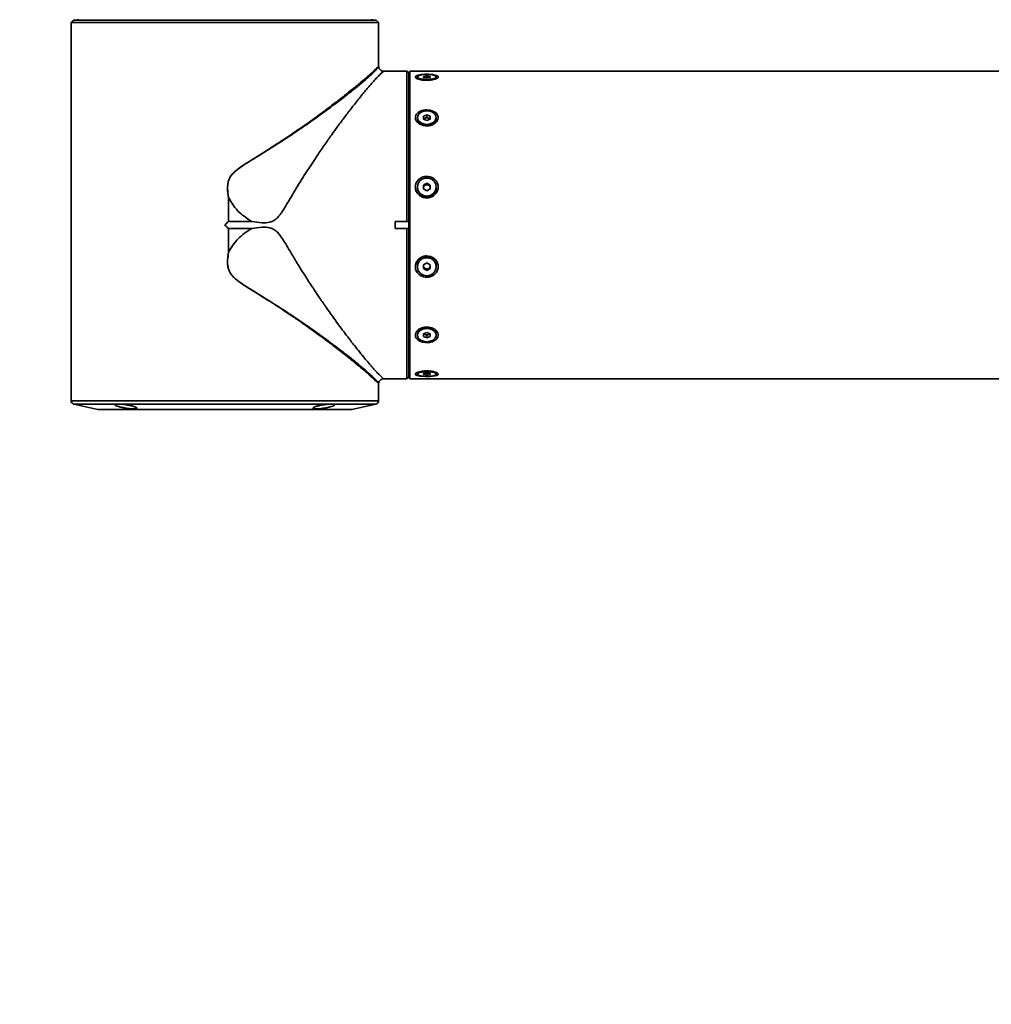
# Model space of a CAD drawing. Header units: millimetres. Extents: x -55 to 731, y 0 to 297.
# Tile 13 of 18: x 271 to 290, y 181 to 201. Entities that reach past the tile are written whole.
import ezdxf

# ---------------------------------------------------------------- set-up
doc = ezdxf.new("R2010")
doc.units = ezdxf.units.MM
doc.linetypes.add('CENTERX2', pattern=[20.32, 12.7, -2.54, 2.54, -2.54])
doc.layers.add('中心线层', color=6, linetype='CENTERX2', lineweight=25)
doc.layers.add('标注层', color=150, linetype='Continuous')
doc.styles.add('SLDTEXTSTYLE0', font='仿宋_GB2312', dxfattribs={"bigfont": 'bigfont'})

msp = doc.modelspace()

# ---------------------------------------------------------------- linework, layer by layer
at = {"color": 7, "linetype": 'Continuous', "lineweight": 35}
for p, q in [((272.02271, 200.315), (272.02271, 200.535)), ((278.02121, 200.535), (272.02271, 200.535)), ((277.97473, 200.58167), (272.06919, 200.58167)), ((272.15529, 200.60167), (272.15529, 200.58167)), ((277.88863, 200.58167), (277.88863, 200.60167)), ((278.02121, 200.535), (278.02121, 200.315)), ((272.02196, 200.315), (272.02196, 193.16167)), ((272.02271, 200.315), (272.02196, 200.315)), ((278.02196, 200.315), (278.02121, 200.315)), ((278.02196, 199.68329), (278.02196, 200.315)), ((278.5753, 199.58833), (278.1224, 199.58833)), ((278.60863, 199.555), (278.5753, 199.58833)), ((278.5753, 196.65533), (278.5753, 199.58833)), ((278.60863, 199.555), (278.60863, 196.65206)), ((299.74863, 199.58833), (278.62863, 199.58833)), ((278.62863, 199.58833), (278.62863, 196.55016)), ((278.62863, 199.32167), (278.60863, 199.32167)), ((278.7773, 199.476), (278.7773, 199.43814)), ((278.96196, 199.49686), (278.89529, 199.48643)), ((278.89529, 199.48643), (278.89529, 199.46556)), ((278.89529, 199.46556), (278.96196, 199.45513)), ((279.02863, 199.48643), (278.96196, 199.49686)), ((278.96196, 199.45513), (278.96196, 199.49686)), ((278.96196, 199.45513), (279.02863, 199.46556)), ((279.02863, 199.46556), (279.02863, 199.48643)), ((279.14663, 199.43814), (279.14663, 199.476)), ((278.96196, 198.73761), (278.89529, 198.71005)), ((279.02863, 198.71005), (278.96196, 198.73761)), ((278.96196, 198.68642), (278.96196, 198.73761)), ((278.7773, 198.68249), (278.7773, 198.65503)), ((278.89529, 198.71005), (278.89529, 198.65493)), ((278.89529, 198.65886), (278.92863, 198.67264)), ((278.89529, 198.65493), (278.96196, 198.62737)), ((278.92863, 198.67264), (278.96196, 198.68642)), ((278.96196, 198.68642), (278.9953, 198.67264)), ((278.96196, 198.62737), (279.02863, 198.65493)), ((278.9953, 198.67264), (279.02863, 198.65886)), ((279.02863, 198.65493), (279.02863, 198.71005)), ((279.14663, 198.65503), (279.14663, 198.68249)), ((278.96196, 197.40246), (278.89529, 197.36516)), ((279.02863, 197.36516), (278.96196, 197.40246)), ((278.96196, 197.38439), (278.96196, 197.40246)), ((278.7773, 197.32786), (278.7773, 197.31816)), ((278.89529, 197.34708), (278.92863, 197.36573)), ((278.89529, 197.36516), (278.89529, 197.29056)), ((278.89529, 197.29056), (278.96196, 197.25325)), ((278.92863, 197.36573), (278.96196, 197.38439)), ((278.96196, 197.38439), (278.9953, 197.36573)), ((278.96196, 197.25325), (279.02863, 197.29056)), ((278.9953, 197.36573), (279.02863, 197.34708)), ((279.02863, 197.29056), (279.02863, 197.36516)), ((279.14663, 197.31816), (279.14663, 197.32786)), ((275.09051, 196.65688), (275.09051, 197.12587)), ((275.09197, 197.12599), (275.09197, 196.65762)), ((278.96196, 197.11641), (278.96196, 197.13919)), ((275.09197, 196.65762), (275.54704, 196.65762)), ((278.5753, 196.65533), (278.34196, 196.65533)), ((278.34196, 196.52133), (278.34196, 196.65533)), ((278.58788, 196.65533), (278.5753, 196.65533)), ((278.60863, 196.65206), (278.58788, 196.65533)), ((278.60863, 196.5246), (278.60863, 196.65206)), ((275.09051, 196.05079), (275.09051, 196.51978)), ((275.54704, 196.51905), (275.09197, 196.51905)), ((275.09197, 196.51905), (275.09197, 196.05067)), ((278.34196, 196.52133), (278.5753, 196.52133)), ((278.5753, 193.58908), (278.5753, 196.52133)), ((278.5753, 196.52133), (278.58788, 196.52133)), ((278.58788, 196.52133), (278.60863, 196.5246)), ((278.60863, 196.5246), (278.60863, 193.62235)), ((278.62863, 196.55016), (278.62863, 193.58833)), ((278.7773, 195.78573), (278.7773, 195.77507)), ((278.96196, 195.84917), (278.89529, 195.81212)), ((278.89529, 195.81212), (278.89529, 195.73802)), ((278.92863, 195.73938), (278.89529, 195.7579)), ((278.89529, 195.73802), (278.96196, 195.70097)), ((278.96196, 195.72085), (278.92863, 195.73938)), ((279.02863, 195.81212), (278.96196, 195.84917)), ((278.9953, 195.73938), (278.96196, 195.72085)), ((278.96196, 195.70097), (279.02863, 195.73802)), ((278.96196, 195.70097), (278.96196, 195.72085)), ((279.02863, 195.7579), (278.9953, 195.73938)), ((279.02863, 195.73802), (279.02863, 195.81212)), ((279.14663, 195.77507), (279.14663, 195.78573)), ((278.7773, 194.46836), (278.7773, 194.44019)), ((278.96196, 194.49393), (278.89529, 194.46706)), ((278.89529, 194.46706), (278.89529, 194.41333)), ((278.92863, 194.4524), (278.89529, 194.46584)), ((278.89529, 194.41333), (278.96196, 194.38646)), ((278.96196, 194.43897), (278.92863, 194.4524)), ((279.02863, 194.46706), (278.96196, 194.49393)), ((278.9953, 194.4524), (278.96196, 194.43897)), ((278.96196, 194.38646), (278.96196, 194.43897)), ((278.96196, 194.38646), (279.02863, 194.41333)), ((279.02863, 194.46584), (278.9953, 194.4524)), ((279.02863, 194.41333), (279.02863, 194.46706)), ((279.14663, 194.44019), (279.14663, 194.46836)), ((277.79655, 193.70172), (277.71177, 193.77474)), ((278.60863, 193.855), (278.62863, 193.855)), ((278.1224, 193.58833), (278.34196, 193.58833)), ((278.5753, 193.58908), (278.34196, 193.58908)), ((278.34196, 193.58833), (278.34196, 193.58908)), ((278.60863, 193.62235), (278.58788, 193.60166)), ((278.62863, 193.58833), (299.74863, 193.58833)), ((278.7773, 193.71903), (278.7773, 193.68091)), ((278.96196, 193.69989), (278.89529, 193.6904)), ((278.89529, 193.6904), (278.89529, 193.67142)), ((278.89529, 193.67142), (278.96196, 193.66193)), ((279.02863, 193.6904), (278.96196, 193.69989)), ((278.96196, 193.66193), (278.96196, 193.69989)), ((278.96196, 193.66193), (279.02863, 193.67142)), ((279.02863, 193.67142), (279.02863, 193.6904)), ((279.14663, 193.68091), (279.14663, 193.71903)), ((278.02196, 193.16167), (278.02196, 193.49338)), ((272.07399, 193.09662), (272.54485, 192.99068)), ((272.55949, 192.98906), (277.48443, 192.98906)), ((277.49907, 192.99068), (277.96993, 193.09662))]:
    msp.add_line(p, q, dxfattribs=at)
at = {"color": 8, "linetype": 'Continuous', "lineweight": 35}
for p, q in [((278.96196, 199.52606), (278.96196, 199.5271)), ((278.96196, 197.50683), (278.96196, 197.53546)), ((278.96196, 193.63517), (278.96196, 193.63539)), ((272.02196, 193.16167), (277.14328, 193.16167)), ((277.96993, 193.09662), (272.07399, 193.09662)), ((272.54485, 192.99068), (277.49907, 192.99068)), ((277.14328, 193.16167), (278.02196, 193.16167))]:
    msp.add_line(p, q, dxfattribs=at)
at = {"color": 7, "linetype": 'Continuous', "lineweight": 35, "flags": 128}
for points in [[(272.02271, 200.535), (272.03456, 200.54685), (272.03529, 200.54758)], [(278.00863, 200.54758), (278.00936, 200.54685), (278.02121, 200.535)], [(278.96196, 199.42594), (278.89525, 199.42932), (278.83755, 199.439), (278.79665, 199.45368), (278.77808, 199.47138), (278.78434, 199.4897), (278.81459, 199.50616), (278.86475, 199.51856), (278.92803, 199.5252), (278.99589, 199.5252), (279.05918, 199.51856), (279.10933, 199.50616), (279.13958, 199.4897), (279.14584, 199.47138), (279.12727, 199.45368), (279.08637, 199.439), (279.02867, 199.42932), (278.96196, 199.42594)], [(278.96196, 198.55026), (278.89525, 198.55919), (278.83755, 198.58477), (278.79665, 198.62355), (278.77808, 198.67029), (278.78434, 198.71868), (278.81459, 198.76218), (278.86475, 198.79492), (278.92803, 198.81247), (278.99589, 198.81247), (279.05918, 198.79492), (279.10933, 198.76218), (279.13958, 198.71868), (279.14584, 198.67029), (279.12727, 198.62355), (279.08637, 198.58477), (279.02867, 198.55919), (278.96196, 198.55026)], [(278.7773, 198.65503), (278.78434, 198.61885), (278.81459, 198.57535), (278.86475, 198.54261), (278.92803, 198.52506), (278.99589, 198.52506), (279.05918, 198.54261), (279.10933, 198.57535), (279.13958, 198.61885), (279.14663, 198.65503)], [(278.96196, 197.14889), (278.89525, 197.16098), (278.83755, 197.1956), (278.79665, 197.24809), (278.77808, 197.31135), (278.78434, 197.37684), (278.81459, 197.43571), (278.86475, 197.48002), (278.92803, 197.50378), (278.99589, 197.50378), (279.05918, 197.48002), (279.10933, 197.43571), (279.13958, 197.37684), (279.14584, 197.31135), (279.12727, 197.24809), (279.08637, 197.1956), (279.02867, 197.16098), (278.96196, 197.14889)], [(278.96196, 195.59732), (278.89525, 195.60932), (278.83755, 195.64371), (278.79665, 195.69584), (278.77808, 195.75867), (278.78434, 195.82371), (278.81459, 195.88219), (278.86475, 195.9262), (278.92803, 195.94979), (278.99589, 195.94979), (279.05918, 195.9262), (279.10933, 195.88219), (279.13958, 195.82371), (279.14584, 195.75867), (279.12727, 195.69584), (279.08637, 195.64371), (279.02867, 195.60932), (278.96196, 195.59732)], [(278.96196, 194.31129), (278.89525, 194.31999), (278.83755, 194.34493), (278.79665, 194.38274), (278.77808, 194.4283), (278.78434, 194.47547), (278.81459, 194.51788), (278.86475, 194.54979), (278.92803, 194.56691), (278.99589, 194.56691), (279.05918, 194.54979), (279.10933, 194.51788), (279.13958, 194.47547), (279.14584, 194.4283), (279.12727, 194.38274), (279.08637, 194.34493), (279.02867, 194.31999), (278.96196, 194.31129)], [(278.96196, 193.63539), (278.89525, 193.63846), (278.83755, 193.64727), (278.79665, 193.66062), (278.77808, 193.67671), (278.78434, 193.69337), (278.81459, 193.70834), (278.86475, 193.71961), (278.92803, 193.72566), (278.99589, 193.72566), (279.05918, 193.71961), (279.10933, 193.70834), (279.13958, 193.69337), (279.14584, 193.67671), (279.12727, 193.66062), (279.08637, 193.64727), (279.02867, 193.63846), (278.96196, 193.63539)]]:
    msp.add_lwpolyline(points, dxfattribs=at)
at = {"color": 7, "linetype": 'Continuous', "lineweight": 35}
for centre, radius, start, end in [((278.94966, 198.61773), 0.0588, 110.963324, 144.163014), ((278.96196, 198.58948), 0.08959, 68.156496, 111.843504), ((278.97476, 198.61838), 0.05802, 35.606357, 69.267305), ((278.95916, 197.32106), 0.18188, 180.911759, 270.883454), ((278.95958, 197.30939), 0.06429, 118.783741, 179.6495), ((278.95812, 197.3098), 0.06283, 180.014146, 199.845924), ((278.96196, 197.30593), 0.06847, 60.866667, 119.133333), ((278.96477, 197.32106), 0.18188, 269.115936, 359.088234), ((278.96433, 197.30938), 0.0643, 0.355157, 61.211603), ((278.96571, 197.30981), 0.06292, 340.168714, 359.971216), ((278.95768, 195.78313), 0.1804, 88.64077, 179.173809), ((278.96566, 195.78252), 0.181, 1.01545, 91.170587), ((278.95729, 195.79493), 0.062, 162.337187, 179.983915), ((278.95908, 195.79543), 0.06379, 180.429381, 241.481261), ((278.96196, 195.79965), 0.06887, 241.053524, 298.946476), ((278.96483, 195.79543), 0.0638, 298.523409, 359.565948), ((278.96664, 195.79493), 0.06199, 0.020185, 17.670541), ((278.9226, 194.4472), 0.14683, 90.692088, 171.716587), ((278.99693, 194.44219), 0.15197, 9.917314, 87.674797), ((278.94899, 194.5075), 0.05873, 219.213938, 249.717987), ((278.96196, 194.53784), 0.09171, 248.686064, 291.313936), ((278.97435, 194.50831), 0.0597, 290.535327, 320.532748), ((272.08863, 193.16167), 0.06667, 180, 257.319617), ((272.55949, 193.05572), 0.06667, 257.319617, 270), ((277.48443, 193.05572), 0.06667, 270, 282.680383), ((277.95529, 193.16167), 0.06667, 282.680383, 0)]:
    msp.add_arc(centre, radius, start, end, dxfattribs=at)
for points, knots in [([(272.03529, 200.54758), (272.0457, 200.55801), (272.05735, 200.56969), (272.06805, 200.58051), (272.06919, 200.58167)], [0, 0, 0, 0, 0.89282897, 1, 1, 1, 1]), ([(277.97473, 200.58167), (277.98234, 200.57398), (277.9934, 200.56282), (278.00501, 200.5512), (278.00863, 200.54758)], [0, 0, 0, 0, 0.688301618, 1, 1, 1, 1]), ([(278.1224, 199.58819), (278.12247, 199.58824), (278.12534, 199.59022), (278.11679, 199.58428), (278.10108, 199.57152), (278.07191, 199.5459), (278.03111, 199.5065), (277.97719, 199.45018), (277.9094, 199.37532), (277.83863, 199.29385), (277.76842, 199.21078), (277.70156, 199.12996), (277.62853, 199.03982), (277.55803, 198.95103), (277.49139, 198.86581), (277.42973, 198.78583), (277.36415, 198.69953), (277.29466, 198.6067), (277.20885, 198.4903), (277.10134, 198.34187), (276.96984, 198.15516), (276.85876, 197.99297), (276.77543, 197.86823), (276.72287, 197.78854), (276.67024, 197.70783), (276.61752, 197.62617), (276.5648, 197.5436), (276.51196, 197.46055), (276.45104, 197.36233), (276.37997, 197.24493), (276.30237, 197.11541), (276.22785, 196.98806), (276.16702, 196.88956), (276.11762, 196.81571), (276.08236, 196.76906), (276.03914, 196.71978), (275.99116, 196.68166), (275.93837, 196.65594), (275.86346, 196.63253), (275.72967, 196.62813), (275.61394, 196.64681), (275.54705, 196.65762)], [0, 0, 0, 0, 0.00069755, 0.02900355, 0.05934174, 0.09181888, 0.12652186, 0.16665502, 0.20799867, 0.25063459, 0.28031115, 0.31103654, 0.3428292, 0.37570535, 0.39884893, 0.42293559, 0.44796908, 0.47395272, 0.50088942, 0.54246771, 0.58978817, 0.64006334, 0.65827375, 0.67648999, 0.6947125, 0.71294114, 0.73117577, 0.74941661, 0.76751811, 0.79486878, 0.82451548, 0.84951321, 0.87454717, 0.88675429, 0.89718056, 0.90587279, 0.92184894, 0.92953417, 0.93721384, 0.9637069, 1, 1, 1, 1]), ([(277.79656, 199.47494), (277.82013, 199.49562), (277.86645, 199.53628), (277.92125, 199.58607), (277.97261, 199.63391), (278.01329, 199.67348), (278.01908, 199.68003), (278.02196, 199.68329)], [0, 0, 0, 0, 0.17126381, 0.33659649, 0.4963326, 0.7494506, 1, 1, 1, 1]), ([(278.02255, 199.67464), (278.02238, 199.67608), (278.02204, 199.67895), (278.02199, 199.68184), (278.02196, 199.68329)], [0, 0, 0, 0, 0.49999439, 1, 1, 1, 1]), ([(278.12355, 199.58828), (278.11105, 199.58951), (278.0865, 199.59194), (278.05493, 199.61173), (278.03098, 199.63999), (278.02529, 199.66368), (278.02241, 199.67565)], [0, 0, 0, 0, 0.25608696, 0.50312515, 0.74897862, 1, 1, 1, 1]), ([(278.96196, 199.40988), (278.94059, 199.41047), (278.89331, 199.41178), (278.82652, 199.42296), (278.77207, 199.44053), (278.74064, 199.46116), (278.73473, 199.48135), (278.75323, 199.49894), (278.79353, 199.51282), (278.85218, 199.52237), (278.91177, 199.5266), (278.94936, 199.52697), (278.96196, 199.5271)], [0, 0, 0, 0, 0.09284702, 0.20538482, 0.31627454, 0.4237251, 0.52740369, 0.62898559, 0.7312164, 0.83634376, 0.945125, 1, 1, 1, 1]), ([(278.96196, 199.5271), (278.98333, 199.52675), (279.03061, 199.52598), (279.09741, 199.51915), (279.15185, 199.50705), (279.18328, 199.49046), (279.18919, 199.47109), (279.17069, 199.45101), (279.13039, 199.43241), (279.07174, 199.41781), (279.01215, 199.41072), (278.97456, 199.41009), (278.96196, 199.40988)], [0, 0, 0, 0, 0.09284961, 0.20538677, 0.31627668, 0.42372584, 0.52740369, 0.62898514, 0.73121503, 0.83634379, 0.94512231, 1, 1, 1, 1]), ([(275.09051, 197.12587), (275.08546, 197.16119), (275.07607, 197.22689), (275.07266, 197.31936), (275.07889, 197.39878), (275.09694, 197.46756), (275.1227, 197.52034), (275.1518, 197.56156), (275.18094, 197.59508), (275.22865, 197.64118), (275.30685, 197.70171), (275.41003, 197.77141), (275.53431, 197.84995), (275.67177, 197.93553), (275.81894, 198.02762), (275.95483, 198.11415), (276.08003, 198.19513), (276.20464, 198.2773), (276.32858, 198.36036), (276.44225, 198.43794), (276.56343, 198.52193), (276.69374, 198.6137), (276.83389, 198.71446), (276.96109, 198.80785), (277.07589, 198.89388), (277.17893, 198.97255), (277.32068, 199.0824), (277.48784, 199.21503), (277.66406, 199.36047), (277.75357, 199.4378), (277.79656, 199.47494)], [0, 0, 0, 0, 0.02443144, 0.04544539, 0.06328143, 0.07882236, 0.09388071, 0.10323905, 0.11334295, 0.12428229, 0.14868698, 0.18108322, 0.20993665, 0.25020493, 0.29349643, 0.33146758, 0.36411803, 0.40001533, 0.43928994, 0.47341863, 0.5024011, 0.55061084, 0.59616696, 0.63907381, 0.67933519, 0.71695572, 0.75194204, 0.84104225, 0.92365511, 1, 1, 1, 1]), ([(278.96196, 198.52224), (278.94059, 198.52357), (278.89331, 198.52652), (278.82652, 198.55187), (278.77207, 198.59304), (278.74064, 198.64366), (278.73473, 198.6962), (278.75323, 198.74506), (278.79353, 198.78621), (278.85218, 198.81643), (278.91178, 198.82982), (278.97066, 198.83301), (279.03063, 198.8275), (279.0974, 198.80613), (279.15185, 198.7687), (279.18328, 198.72106), (279.18919, 198.6691), (279.17069, 198.61845), (279.13039, 198.57383), (279.07174, 198.54012), (279.01215, 198.52413), (278.97456, 198.52271), (278.96196, 198.52224)], [0, 0, 0, 0, 0.0464235, 0.10269204, 0.1581369, 0.21186205, 0.26370168, 0.31449249, 0.36560787, 0.41817125, 0.47256198, 0.49999943, 0.54642439, 0.60269294, 0.65813803, 0.7118627, 0.76370171, 0.81449284, 0.86560714, 0.91817176, 0.97256112, 1, 1, 1, 1]), ([(278.96196, 197.11641), (278.94059, 197.11812), (278.89331, 197.12191), (278.82652, 197.15465), (278.77207, 197.20838), (278.74064, 197.27543), (278.73473, 197.34625), (278.75323, 197.41327), (278.79353, 197.47073), (278.85218, 197.51324), (278.91177, 197.53311), (278.94936, 197.53487), (278.96196, 197.53546)], [0, 0, 0, 0, 0.09284708, 0.20538475, 0.31627429, 0.42372486, 0.52740369, 0.62898578, 0.73121659, 0.8363435, 0.94512504, 1, 1, 1, 1]), ([(278.96196, 197.53546), (278.98333, 197.53381), (279.03061, 197.53016), (279.09741, 197.49854), (279.15185, 197.4462), (279.18328, 197.38018), (279.18919, 197.30957), (279.17069, 197.24192), (279.13039, 197.18325), (279.07174, 197.13945), (279.01215, 197.11884), (278.97456, 197.11702), (278.96196, 197.11641)], [0, 0, 0, 0, 0.09284973, 0.20538709, 0.31627629, 0.42372557, 0.52740394, 0.62898598, 0.73121473, 0.83634379, 0.94512225, 1, 1, 1, 1]), ([(275.09197, 197.12599), (275.0917, 197.12597), (275.09121, 197.12593), (275.09073, 197.12589), (275.09051, 197.12587)], [0, 0, 0, 0, 0.559754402, 1, 1, 1, 1]), ([(275.09293, 197.12484), (275.12323, 197.071), (275.18374, 196.96346), (275.33033, 196.79579), (275.46477, 196.71007), (275.54704, 196.65762)], [0, 0, 0, 0, 0.28008464, 0.55946788, 1, 1, 1, 1]), ([(275.02196, 196.58833), (275.03473, 196.6011), (275.05758, 196.62395), (275.08043, 196.6468), (275.09051, 196.65688)], [0, 0, 0, 0, 0.55886588, 1, 1, 1, 1]), ([(275.09051, 196.65688), (275.09054, 196.65691), (275.09059, 196.65696), (275.09064, 196.65701), (275.09066, 196.65704)], [0, 0, 0, 0, 0.56008399, 1, 1, 1, 1]), ([(275.09066, 196.65704), (275.09088, 196.65721), (275.09127, 196.65753), (275.09176, 196.65759), (275.09197, 196.65762)], [0, 0, 0, 0, 0.56117237, 1, 1, 1, 1]), ([(275.09051, 196.51978), (275.07769, 196.5326), (275.05484, 196.55545), (275.03199, 196.5783), (275.02196, 196.58833)], [0, 0, 0, 0, 0.561129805, 1, 1, 1, 1]), ([(275.09066, 196.51963), (275.09064, 196.51966), (275.09059, 196.51971), (275.09053, 196.51976), (275.09051, 196.51978)], [0, 0, 0, 0, 0.56008399, 1, 1, 1, 1]), ([(275.09197, 196.51905), (275.0917, 196.51909), (275.09121, 196.51917), (275.09083, 196.51949), (275.09066, 196.51963)], [0, 0, 0, 0, 0.55906805, 1, 1, 1, 1]), ([(275.09293, 196.05182), (275.11975, 196.10029), (275.17332, 196.1971), (275.28113, 196.32372), (275.40448, 196.43493), (275.49952, 196.49101), (275.54704, 196.51905)], [0, 0, 0, 0, 0.25065103, 0.50066305, 0.75034284, 1, 1, 1, 1]), ([(275.54705, 196.51905), (275.61411, 196.53008), (275.69942, 196.54411), (275.80228, 196.54493), (275.85184, 196.54143), (275.91091, 196.53148), (275.96566, 196.50971), (276.01423, 196.47678), (276.07651, 196.42078), (276.1469, 196.31974), (276.23201, 196.18127), (276.29929, 196.06737), (276.35113, 195.97968), (276.38745, 195.91908), (276.42594, 195.85563), (276.46778, 195.78745), (276.53278, 195.68281), (276.63286, 195.52495), (276.75278, 195.34141), (276.88062, 195.15151), (276.9985, 194.98046), (277.11563, 194.81501), (277.21923, 194.67214), (277.31204, 194.54649), (277.39708, 194.43352), (277.47602, 194.33058), (277.5622, 194.22018), (277.65338, 194.10573), (277.74672, 193.99169), (277.82506, 193.89869), (277.89023, 193.82334), (277.94437, 193.76254), (277.99173, 193.7112), (278.04994, 193.65101), (278.10065, 193.60391), (278.12829, 193.58441), (278.12247, 193.58843), (278.1224, 193.58847)], [0, 0, 0, 0, 0.03629035, 0.04616485, 0.05499858, 0.0628629, 0.07818327, 0.08603496, 0.09420191, 0.122903, 0.15141962, 0.18178533, 0.19432969, 0.2067401, 0.2202606, 0.23489109, 0.25063184, 0.2881817, 0.33888865, 0.37487528, 0.42088223, 0.46231338, 0.4991714, 0.53269034, 0.56472419, 0.5952789, 0.62436153, 0.66794902, 0.70962497, 0.7494308, 0.78153399, 0.8129025, 0.84356895, 0.87356942, 0.94069827, 0.99930257, 1, 1, 1, 1]), ([(277.71094, 193.77545), (277.68874, 193.79427), (277.64342, 193.83269), (277.56668, 193.89644), (277.48144, 193.96604), (277.38675, 194.04191), (277.28248, 194.12394), (277.18346, 194.20044), (277.09166, 194.27044), (277.00839, 194.33321), (276.91726, 194.40093), (276.81792, 194.4736), (276.71005, 194.55122), (276.59336, 194.63379), (276.48185, 194.7114), (276.36924, 194.78873), (276.24833, 194.87042), (276.10792, 194.96336), (275.96731, 195.05473), (275.83712, 195.13773), (275.71563, 195.21417), (275.59806, 195.28686), (275.48976, 195.35425), (275.38258, 195.42322), (275.28272, 195.4922), (275.18565, 195.57198), (275.12305, 195.64953), (275.09119, 195.72717), (275.07417, 195.80653), (275.07207, 195.91611), (275.08393, 196.00272), (275.09051, 196.05079)], [0, 0, 0, 0, 0.03764994, 0.07686268, 0.11766057, 0.16006454, 0.20409259, 0.24976061, 0.27891977, 0.31001941, 0.34306213, 0.37805042, 0.41498577, 0.45386966, 0.49470378, 0.52361327, 0.56136488, 0.60795765, 0.65226172, 0.68762627, 0.72296453, 0.75827728, 0.7890054, 0.81598401, 0.85087112, 0.87679025, 0.90669435, 0.92148249, 0.93696684, 0.96501273, 1, 1, 1, 1]), ([(277.85349, 193.67893), (277.81029, 193.71713), (277.72352, 193.79387), (277.5488, 193.93696), (277.31327, 194.12267), (277.00061, 194.35767), (276.60401, 194.6399), (276.17099, 194.93112), (275.78502, 195.17452), (275.46785, 195.36953), (275.26847, 195.49585), (275.14829, 195.61296), (275.1017, 195.69688), (275.07528, 195.7894), (275.07244, 195.91023), (275.08608, 196.00466), (275.0929, 196.05183)], [0, 0, 0, 0, 0.08218514, 0.16508509, 0.24845023, 0.37348912, 0.49827559, 0.62331259, 0.74815255, 0.81083924, 0.87355955, 0.90498685, 0.9207841, 0.9366863, 0.96837701, 1, 1, 1, 1]), ([(275.09051, 196.05079), (275.09078, 196.05077), (275.09127, 196.05073), (275.09176, 196.05069), (275.09197, 196.05067)], [0, 0, 0, 0, 0.559813, 1, 1, 1, 1]), ([(275.09197, 196.05067), (275.09205, 196.05071), (275.09223, 196.05079), (275.09259, 196.05117), (275.09279, 196.05155), (275.09293, 196.05182)], [0, 0, 0, 0, 0.1702271, 0.38845501, 1, 1, 1, 1]), ([(278.96196, 195.56908), (278.94059, 195.57072), (278.89331, 195.57433), (278.82652, 195.60569), (278.77207, 195.65759), (278.74064, 195.7231), (278.73473, 195.79322), (278.75323, 195.86045), (278.79353, 195.91879), (278.85218, 195.96236), (278.91177, 195.98286), (278.94936, 195.98468), (278.96196, 195.98529)], [0, 0, 0, 0, 0.09284714, 0.20538491, 0.31627379, 0.42372537, 0.52740392, 0.62898596, 0.73121661, 0.8363436, 0.94512503, 1, 1, 1, 1]), ([(278.96196, 195.98529), (278.98333, 195.98358), (279.03061, 195.97981), (279.09741, 195.94724), (279.15185, 195.89379), (279.18328, 195.82714), (279.18919, 195.75679), (279.17069, 195.69027), (279.13039, 195.63326), (279.07174, 195.59111), (279.01215, 195.57141), (278.97456, 195.56966), (278.96196, 195.56908)], [0, 0, 0, 0, 0.0928497, 0.20538725, 0.31627594, 0.42372545, 0.52740432, 0.62898618, 0.73121495, 0.83634373, 0.94512219, 1, 1, 1, 1]), ([(278.96196, 194.5967), (278.98333, 194.5954), (279.03061, 194.59251), (279.09741, 194.56772), (279.15185, 194.52748), (279.18328, 194.47806), (279.18919, 194.42682), (279.17069, 194.37924), (279.13039, 194.33921), (279.07175, 194.30985), (279.01214, 194.29684), (278.95326, 194.29374), (278.89329, 194.29909), (278.82652, 194.31984), (278.77207, 194.35623), (278.74064, 194.4026), (278.73473, 194.45324), (278.75323, 194.50267), (278.79353, 194.54625), (278.85218, 194.57921), (278.91177, 194.59485), (278.94936, 194.59623), (278.96196, 194.5967)], [0, 0, 0, 0, 0.04642491, 0.10269367, 0.15813838, 0.21186303, 0.26370228, 0.31449317, 0.36560808, 0.4181724, 0.47256175, 0.50000063, 0.54642409, 0.60269293, 0.65813744, 0.71186301, 0.76370239, 0.8144932, 0.86560857, 0.91817176, 0.97256255, 1, 1, 1, 1]), ([(277.71177, 193.77474), (277.71162, 193.77488), (277.71134, 193.77511), (277.71107, 193.77535), (277.71094, 193.77545)], [0, 0, 0, 0, 0.559955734, 1, 1, 1, 1]), ([(278.96196, 193.63517), (278.94059, 193.63548), (278.89331, 193.63615), (278.82652, 193.64215), (278.77207, 193.65288), (278.74064, 193.66778), (278.73473, 193.68535), (278.75323, 193.70373), (278.79353, 193.72088), (278.85218, 193.7344), (278.91177, 193.74098), (278.94936, 193.74157), (278.96196, 193.74177)], [0, 0, 0, 0, 0.09284726, 0.20538498, 0.31627437, 0.42372563, 0.52740381, 0.62898595, 0.73121623, 0.83634361, 0.94512498, 1, 1, 1, 1]), ([(278.96196, 193.74177), (278.98333, 193.74121), (279.03061, 193.73999), (279.09741, 193.72962), (279.15185, 193.71338), (279.18328, 193.69442), (279.18919, 193.67602), (279.17069, 193.66015), (279.13039, 193.64775), (279.07174, 193.63932), (279.01215, 193.63561), (278.97456, 193.63528), (278.96196, 193.63517)], [0, 0, 0, 0, 0.09284966, 0.20538696, 0.31627581, 0.42372504, 0.52740406, 0.62898605, 0.73121442, 0.83634386, 0.94512227, 1, 1, 1, 1]), ([(278.02196, 193.49338), (278.02072, 193.49481), (278.01819, 193.49772), (277.99773, 193.5185), (277.95995, 193.5546), (277.89781, 193.61254), (277.83089, 193.67148), (277.79656, 193.70173)], [0, 0, 0, 0, 0.16429579, 0.33423234, 0.50353379, 0.74526775, 1, 1, 1, 1]), ([(277.79656, 193.70172), (277.80585, 193.698), (277.81997, 193.69236), (277.83783, 193.68521), (277.84714, 193.68149), (277.85192, 193.67958), (277.85308, 193.67911), (277.8534, 193.67898), (277.85346, 193.67895), (277.85349, 193.67894), (277.85349, 193.67894), (277.85349, 193.67893), (277.85349, 193.67893)], [0, 0, 0, 0, 0.49134416, 0.74673729, 0.93618142, 0.98379325, 0.99582128, 0.99889095, 0.99969584, 0.99990726, 0.99996968, 1, 1, 1, 1]), ([(278.02243, 193.50111), (278.02531, 193.51307), (278.03103, 193.53675), (278.05498, 193.56498), (278.08654, 193.58474), (278.11109, 193.58716), (278.12358, 193.58839)], [0, 0, 0, 0, 0.250998, 0.49684076, 0.74388822, 1, 1, 1, 1]), ([(278.58788, 193.60166), (278.58536, 193.59915), (278.58117, 193.59496), (278.57698, 193.59076), (278.5753, 193.58908)], [0, 0, 0, 0, 0.59928153, 1, 1, 1, 1]), ([(273.08457, 193.01617), (273.06022, 193.02073), (273.01152, 193.02985), (272.94794, 193.04648), (272.90039, 193.06291), (272.87491, 193.07762), (272.87475, 193.08883), (272.89935, 193.09547), (272.9449, 193.09708), (273.00574, 193.09373), (273.07537, 193.08579), (273.14683, 193.07389), (273.21271, 193.059), (273.26545, 193.04251), (273.29821, 193.02627), (273.30639, 193.01248), (273.28909, 193.00312), (273.24934, 192.9994), (273.19278, 193.00161), (273.13487, 193.00799), (273.09823, 193.01395), (273.08457, 193.01617)], [0, 0, 0, 0, 0.05490176, 0.10977172, 0.1653176, 0.22089878, 0.27570228, 0.32932069, 0.38186444, 0.43383604, 0.4859092, 0.5387042, 0.59260606, 0.64760902, 0.70325097, 0.75869254, 0.81305725, 0.86594366, 0.91772156, 0.96933406, 1, 1, 1, 1]), ([(276.95935, 193.01617), (276.93567, 193.01246), (276.88829, 193.00505), (276.82405, 192.99992), (276.77467, 193.00034), (276.7451, 193.00641), (276.73793, 193.0172), (276.7543, 193.03155), (276.79353, 193.04788), (276.85207, 193.06427), (276.92308, 193.07872), (276.99749, 193.08958), (277.06608, 193.0958), (277.12121, 193.09699), (277.15755, 193.09322), (277.17184, 193.08492), (277.16255, 193.07273), (277.13006, 193.05763), (277.0771, 193.04113), (277.01674, 193.02663), (276.97572, 193.01915), (276.95935, 193.01617)], [0, 0, 0, 0, 0.052868, 0.10577511, 0.15779006, 0.20933745, 0.26144227, 0.31482031, 0.36956684, 0.42514889, 0.4806898, 0.53539897, 0.58891175, 0.64137944, 0.69333081, 0.74544104, 0.79831787, 0.85231576, 0.90739601, 0.96305436, 1, 1, 1, 1])]:
    msp.add_open_spline(points, degree=3, knots=knots, dxfattribs=at)
at = {"color": 8, "linetype": 'Continuous', "lineweight": 35}
for points, knots in [([(278.02204, 199.67396), (278.01876, 199.66875), (278.0121, 199.65818), (277.95422, 199.59271), (277.86254, 199.50436), (277.73652, 199.39436), (277.58124, 199.26594), (277.39954, 199.12154), (277.19494, 198.96484), (276.94614, 198.7805), (276.64815, 198.56824), (276.29776, 198.33017), (275.95721, 198.10938), (275.63538, 197.90979), (275.40032, 197.76744), (275.2353, 197.6481), (275.15024, 197.56609), (275.09856, 197.47586), (275.07753, 197.38911), (275.07212, 197.27092), (275.08459, 197.18325), (275.0929, 197.12483)], [0, 0, 0, 0, 0.06064995, 0.12307653, 0.18531606, 0.24710399, 0.30933036, 0.3720004, 0.43470653, 0.49743261, 0.58084253, 0.66435886, 0.74786712, 0.81054102, 0.87336574, 0.89699926, 0.92062722, 0.93645434, 0.95237981, 0.96826711, 1, 1, 1, 1]), ([(277.85349, 193.67893), (277.87932, 193.65497), (277.93103, 193.607), (277.98273, 193.5522), (278.01642, 193.51189), (278.02047, 193.50536), (278.02249, 193.5021)], [0, 0, 0, 0, 0.24992289, 0.50040609, 0.75087318, 1, 1, 1, 1])]:
    msp.add_open_spline(points, degree=3, knots=knots, dxfattribs=at)
at = {"layer": '中心线层', "linetype": 'CENTERX2'}
msp.add_arc((303.35529, 204.18833), 61.46667, 95, 85, dxfattribs=at)

# ---------------------------------------------------------------- texts
at = {"layer": '标注层', "insert": (222.5201, 187.62249), "char_height": 3.5, "attachment_point": 1, "style": 'SLDTEXTSTYLE0'}
msp.add_mtext('J6\\M+18146\\M+1817D360\\M+1818B', dxfattribs=at)

doc.saveas('drawing.dxf')
